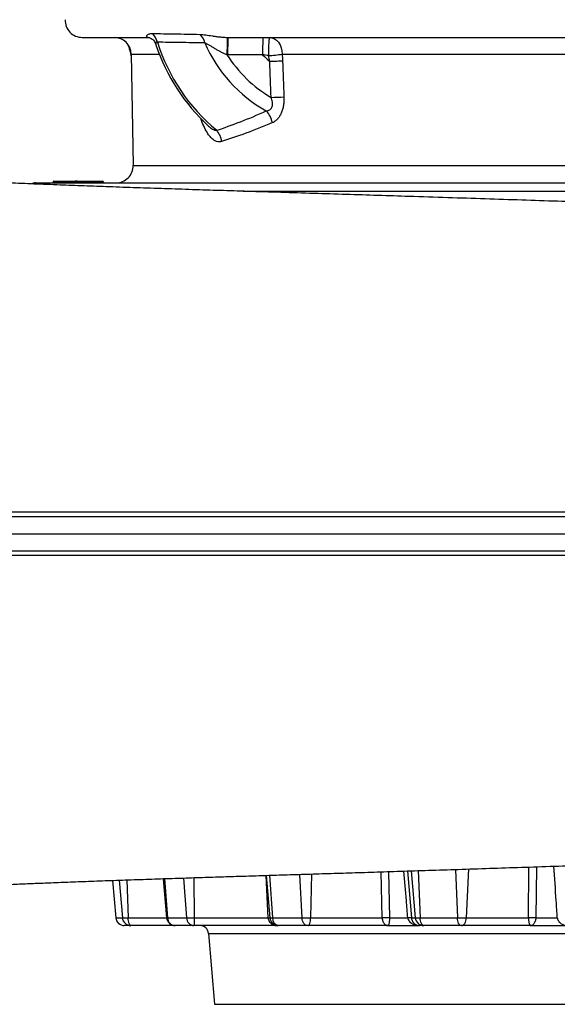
# Model space of a CAD drawing. Header units: millimetres. Extents: x 718 to 3520, y 267 to 3578.
# Tile 9 of 16: x 2439 to 2753, y 392 to 968. Entities that reach past the tile are written whole.
import ezdxf

# ---------------------------------------------------------------- set-up
doc = ezdxf.new("R2010")
doc.units = ezdxf.units.MM

msp = doc.modelspace()

# ---------------------------------------------------------------- linework, layer by layer
at = {"color": 7, "linetype": 'Continuous', "lineweight": 25}
for p, q in [((2475.55, 957.47), (2514.16, 957.47)), ((2560.77, 957.47), (3210.46, 957.47)), ((2504.19, 947.64), (2505.33, 882.64)), ((2448.22, 872.47), (2812.13, 872.47)), ((2471.26, 872.97), (2458.76, 872.97)), ((2459.01, 873.47), (2471.51, 873.47)), ((2472.01, 872.97), (2471.26, 872.97)), ((2472.51, 873.47), (2471.51, 873.47)), ((2472.51, 872.97), (2472.01, 872.97)), ((2472.51, 873.47), (2472.51, 872.97)), ((2472.51, 873.47), (2487.51, 873.47)), ((2472.51, 872.97), (2472.51, 872.47)), ((2487.51, 872.97), (2472.51, 872.97)), ((2487.51, 873.47), (2487.51, 872.97)), ((2487.51, 872.97), (2487.51, 872.47)), ((2488.01, 872.97), (2487.51, 872.97)), ((2583.12, 467.8), (2585.28, 443.03)), ((2493.27, 464.87), (2495.18, 443.03)), ((2522.93, 465.88), (2524.93, 443.03)), ((2495.22, 443.03), (2499.05, 443.03)), ((2499.05, 443.03), (2502.41, 443.03)), ((2525.43, 443.03), (2536.55, 443.03)), ((2536.55, 443.03), (2540.98, 443.03)), ((2540.98, 443.03), (2584.23, 443.03)), ((2586.74, 443.03), (2604.04, 443.03)), ((2604.04, 443.03), (2609.12, 443.03)), ((2609.12, 443.03), (2650.95, 443.03)), ((2655.25, 443.03), (2665.95, 443.03)), ((2668.08, 443.03), (2670.35, 443.03)), ((2670.35, 443.03), (2673.12, 443.03)), ((2673.12, 443.03), (2694.93, 443.03)), ((2694.93, 443.03), (2700.15, 443.03)), ((2700.15, 443.03), (2736.47, 443.03)), ((2740.82, 443.03), (2753.4, 443.03)), ((2503.94, 438.47), (2500.16, 438.47)), ((2500.16, 438.47), (2500.16, 438.47)), ((2504.2, 438.47), (2503.94, 438.47)), ((2529.91, 438.47), (2504.2, 438.47)), ((2529.95, 438.47), (2529.91, 438.47)), ((2540.9, 438.47), (2529.95, 438.47)), ((2541.25, 438.47), (2540.9, 438.47)), ((2589.41, 438.47), (2541.25, 438.47)), ((2589.41, 438.47), (2590.27, 438.47)), ((2590.38, 438.47), (2590.27, 438.47)), ((2607.44, 438.47), (2590.38, 438.47)), ((2607.83, 438.47), (2607.44, 438.47)), ((2654.42, 438.47), (2607.83, 438.47)), ((2654.42, 438.47), (2672.8, 438.47)), ((2675.32, 438.47), (2672.8, 438.47)), ((2675.54, 438.47), (2675.32, 438.47)), ((2697.03, 438.47), (2675.54, 438.47)), ((2697.44, 438.47), (2697.03, 438.47)), ((2737.89, 438.47), (2697.44, 438.47)), ((2737.89, 438.47), (2759.49, 438.47)), ((2549.38, 433.91), (2553.01, 392.47)), ((2553.01, 392.47), (2843.01, 392.47))]:
    msp.add_line(p, q, dxfattribs=at)
at = {"color": 1, "linetype": 'Continuous', "lineweight": 25}
for p, q in [((2504.19, 947.64), (2520.67, 947.64)), ((2592.51, 947.64), (3181.82, 947.64)), ((2505.33, 882.64), (3180.68, 882.64)), ((2458.76, 872.97), (2458.51, 872.97)), ((2569.6, 867.56), (2811.7, 867.56)), ((2736.47, 443.03), (2736.82, 472.7)), ((2741.16, 472.84), (2740.82, 443.03)), ((2534.77, 466.27), (2536.55, 443.03)), ((2540.88, 466.47), (2540.98, 443.03)), ((2584.23, 443.03), (2583.06, 467.8)), ((2585.15, 467.86), (2586.74, 443.03)), ((2602.53, 468.4), (2604.04, 443.03)), ((2609.7, 468.62), (2609.12, 443.03)), ((2650.95, 443.03), (2650.45, 469.89)), ((2654.73, 470.03), (2655.25, 443.03)), ((2665.75, 470.38), (2668.08, 443.03)), ((2667.95, 470.45), (2670.35, 443.03)), ((2671.95, 470.58), (2673.12, 443.03)), ((2693.89, 471.29), (2694.93, 443.03)), ((2701.51, 471.54), (2700.15, 443.03)), ((2493.32, 464.88), (2495.22, 443.03)), ((2497.16, 465.01), (2499.05, 443.03)), ((2501.72, 465.17), (2502.41, 443.03)), ((2523.62, 465.91), (2525.43, 443.03)), ((2495.18, 443.03), (2495.22, 443.03)), ((2502.41, 443.03), (2524.93, 443.03)), ((2524.93, 443.03), (2525.43, 443.03)), ((2585.28, 443.03), (2586.74, 443.03)), ((2549.38, 433.91), (2843.01, 433.91))]:
    msp.add_line(p, q, dxfattribs=at)
at = {"color": 7, "linetype": 'Continuous', "lineweight": 25, "flags": 128}
for points in [[(2585.11, 957.47), (2584.99, 957.26), (2584.87, 956.65), (2584.76, 955.65), (2584.67, 954.31), (2584.59, 952.69), (2584.54, 950.86), (2584.51, 948.88), (2584.5, 946.84)], [(2585.11, 957.47), (2586.54, 957.28), (2587.91, 956.73), (2589.18, 955.82), (2590.3, 954.6), (2591.22, 953.12), (2591.91, 951.42), (2592.34, 949.57), (2592.51, 947.64)], [(2592.73, 943.63), (2591.98, 943.6), (2591.16, 943.56), (2590.27, 943.52), (2589.33, 943.48), (2588.34, 943.44), (2587.32, 943.4), (2586.28, 943.36), (2585.22, 943.32)], [(2458.76, 872.97), (2458.75, 872.87), (2458.74, 872.78), (2458.71, 872.69), (2458.68, 872.62), (2458.65, 872.55), (2458.6, 872.51), (2458.56, 872.48), (2458.51, 872.47)], [(2459.01, 873.47), (2458.96, 873.46), (2458.91, 873.43), (2458.87, 873.39), (2458.83, 873.32), (2458.8, 873.25), (2458.78, 873.16), (2458.76, 873.07), (2458.76, 872.97)], [(2471.26, 872.97), (2471.25, 872.87), (2471.24, 872.78), (2471.21, 872.69), (2471.18, 872.62), (2471.15, 872.55), (2471.1, 872.51), (2471.06, 872.48), (2471.01, 872.47)], [(2471.51, 873.47), (2471.46, 873.46), (2471.41, 873.43), (2471.37, 873.39), (2471.33, 873.32), (2471.3, 873.25), (2471.28, 873.16), (2471.26, 873.07), (2471.26, 872.97)], [(2504.2, 438.47), (2503.87, 438.56), (2503.55, 438.81), (2503.25, 439.22), (2502.99, 439.78), (2502.76, 440.47), (2502.59, 441.26), (2502.47, 442.12), (2502.41, 443.03)], [(2607.44, 438.47), (2606.81, 438.56), (2606.2, 438.81), (2605.64, 439.22), (2605.14, 439.78), (2604.71, 440.47), (2604.38, 441.26), (2604.15, 442.12), (2604.04, 443.03)], [(2607.83, 438.47), (2608.07, 438.56), (2608.3, 438.81), (2608.52, 439.22), (2608.71, 439.78), (2608.87, 440.47), (2608.99, 441.26), (2609.08, 442.12), (2609.12, 443.03)], [(2675.54, 438.47), (2675.09, 438.56), (2674.66, 438.81), (2674.26, 439.22), (2673.9, 439.78), (2673.6, 440.47), (2673.36, 441.26), (2673.2, 442.12), (2673.12, 443.03)], [(2697.03, 438.47), (2696.65, 438.56), (2696.27, 438.81), (2695.92, 439.22), (2695.61, 439.78), (2695.34, 440.47), (2695.14, 441.26), (2695, 442.12), (2694.93, 443.03)], [(2697.44, 438.47), (2697.94, 438.56), (2698.43, 438.81), (2698.88, 439.22), (2699.28, 439.78), (2699.62, 440.47), (2699.88, 441.26), (2700.06, 442.12), (2700.15, 443.03)]]:
    msp.add_lwpolyline(points, dxfattribs=at)
at = {"color": 1, "linetype": 'Continuous', "lineweight": 25, "flags": 128}
msp.add_lwpolyline([(2584.23, 443.03), (2584.79, 443.06), (2585.28, 443.07)], dxfattribs=at)
at = {"color": 7, "linetype": 'Continuous', "lineweight": 25}
for centre, radius, start, end in [((2475.55, 967.47), 10, 178, 270), ((2494.2, 947.47), 10, 1, 90), ((2509.58, 952.47), 10.16, 12.39771, 45.66962), ((2537.6, 952.03), 9.9, 12.83307, 46.71156), ((2732.13, 947.69), 171.93, 176.73971, 180.10557), ((2727.36, 949.91), 166.76, 177.40269, 180.8726), ((2774.43, 949.9), 193.37, 177.75574, 180.75585), ((2624.5, 987.97), 111.39, 198.21829, 227.6156), ((2624.5, 987.97), 110.15, 197.60957, 230.33554), ((2624.5, 987.97), 84.29, 203.59936, 240.62159), ((2624.5, 987.97), 76.04, 212.26614, 239.60232), ((2624.5, 987.97), 59.46, 223.09434, 228.66491), ((2575.66, 1075.14), 128.61, 273.94102, 277.5254), ((2568.6, 1401.24), 479.17, 272.08358, 272.97696), ((2573.78, 905.2), 13.21, 10.71512, 44.86443), ((2545.38, 895.43), 11.73, 5.76889, 41.36261), ((2495.33, 882.47), 10, 270, 1), ((2448.22, 867.47), 5, 90, 117.25933), ((2458.01, 872.97), 0.5, 270, 0), ((2459.01, 872.97), 0.5, 90, 180), ((2471.51, 872.97), 0.5, 0, 90), ((2472.51, 872.97), 0.5, 180, 270), ((2487.51, 872.97), 0.5, 0, 90), ((2488.51, 872.97), 0.5, 180, 270), ((2500.16, 443.47), 5, 185, 270), ((2500.18, 443.45), 4.98, 184.7632, 269.8098), ((2503.98, 443.41), 4.95, 184.41535, 269.52514), ((2529.91, 443.47), 5, 185, 270), ((2530.17, 443.2), 4.73, 182.0055, 267.36501), ((2541.2, 443.11), 4.65, 180.98854, 266.34228), ((2562.3, 441.96), 21.34, 177.11925, 189.4185), ((2590.27, 443.47), 5, 185, 270), ((2591.08, 442.77), 4.35, 176.47621, 260.71412), ((2653.1, 396.42), 46.66, 87.35764, 92.64236), ((2667.02, 433.21), 9.88, 83.80233, 96.19767), ((2675.33, 443.47), 5, 184.95647, 269.96525), ((2738.65, 395.27), 47.81, 87.39106, 92.60894), ((2544.4, 433.47), 5, 5, 90)]:
    msp.add_arc(centre, radius, start, end, dxfattribs=at)
for points, knots in [([(2514.16, 957.47), (2513.89, 957.47), (2513.69, 957.52), (2513.4, 957.67), (2513.31, 957.78), (2513.22, 958.02), (2513.22, 958.16), (2513.3, 958.44), (2513.39, 958.59), (2513.63, 958.87), (2513.79, 959.01), (2514.18, 959.26), (2514.41, 959.37), (2514.94, 959.56), (2515.25, 959.63), (2515.92, 959.72), (2516.29, 959.74), (2516.68, 959.73)], [0, 0, 0, 0, 0.125, 0.125, 0.25, 0.25, 0.375, 0.375, 0.5, 0.5, 0.625, 0.625, 0.75, 0.75, 0.875, 0.875, 1, 1, 1, 1]), ([(2514.16, 957.47), (2514.22, 957.47), (2514.36, 957.46), (2514.81, 957.37), (2515.51, 957.1), (2516.37, 956.58), (2517.18, 955.84), (2517.89, 954.9), (2518.41, 953.99), (2518.61, 953.35), (2518.67, 953.14)], [0, 0, 0, 0, 0.1124636, 0.2544982, 0.3871826, 0.5423254, 0.6833051, 0.8137321, 0.9403195, 1, 1, 1, 1]), ([(2516.68, 959.73), (2520.81, 959.67), (2525.17, 959.6), (2532.09, 959.48), (2534.46, 959.44), (2539.33, 959.34), (2541.83, 959.29), (2544.39, 959.23)], [0, 0, 0, 0, 0.5, 0.5, 0.75, 0.75, 1, 1, 1, 1]), ([(2544.39, 959.23), (2544.91, 959.22), (2545.45, 959.18), (2546.59, 959.08), (2547.18, 959.01), (2549.01, 958.76), (2550.3, 958.55), (2552.33, 958.24), (2553.02, 958.14), (2554.44, 957.94), (2555.16, 957.85), (2556.62, 957.69), (2557.37, 957.62), (2558.9, 957.51), (2559.68, 957.48), (2560.48, 957.47)], [0, 0, 0, 0, 0.125, 0.125, 0.25, 0.25, 0.5, 0.5, 0.625, 0.625, 0.75, 0.75, 0.875, 0.875, 1, 1, 1, 1]), ([(2502.06, 953.36), (2502.24, 953.05), (2502.68, 952.28), (2503.04, 951.34), (2503.14, 950.72), (2503.16, 950.63)], [0, 0, 0, 0, 0.372128, 0.908592, 1, 1, 1, 1]), ([(2503.18, 950.63), (2503.35, 949.9), (2503.66, 948.52), (2504.04, 947.16), (2504.21, 946.52)], [0, 0, 0, 0, 0.532196, 1, 1, 1, 1]), ([(2547.25, 954.22), (2544.68, 954.27), (2542.17, 954.31), (2537.29, 954.39), (2534.91, 954.43), (2527.99, 954.53), (2523.62, 954.59), (2519.51, 954.65)], [0, 0, 0, 0, 0.25, 0.25, 0.5, 0.5, 1, 1, 1, 1]), ([(2560.2, 947.38), (2559.59, 947.6), (2558.99, 947.85), (2557.81, 948.38), (2557.23, 948.66), (2556.09, 949.24), (2555.53, 949.54), (2554.42, 950.16), (2553.87, 950.48), (2552.78, 951.13), (2552.25, 951.46), (2551.2, 952.1), (2550.68, 952.42), (2549.91, 952.88), (2549.66, 953.03), (2549.16, 953.32), (2548.9, 953.46), (2548.16, 953.86), (2547.69, 954.08), (2547.25, 954.22)], [0, 0, 0, 0, 0.125, 0.125, 0.25, 0.25, 0.375, 0.375, 0.5, 0.5, 0.625, 0.625, 0.75, 0.75, 0.8125, 0.8125, 0.875, 0.875, 1, 1, 1, 1]), ([(2583.14, 914.52), (2583.51, 914.55), (2583.87, 914.62), (2584.56, 914.84), (2584.89, 914.99), (2585.52, 915.4), (2585.81, 915.65), (2586.18, 916.12), (2586.29, 916.29), (2586.48, 916.66), (2586.57, 916.85), (2586.77, 917.45), (2586.85, 917.89), (2586.89, 918.79), (2586.85, 919.26), (2586.71, 920.17), (2586.61, 920.62), (2586.35, 921.51), (2586.19, 921.95), (2586.02, 922.38)], [0, 0, 0, 0, 0.125, 0.125, 0.25, 0.25, 0.375, 0.375, 0.4375, 0.4375, 0.5, 0.5, 0.625, 0.625, 0.75, 0.75, 0.875, 0.875, 1, 1, 1, 1]), ([(2593.48, 922.71), (2593.51, 921.88), (2593.51, 921.04), (2593.43, 919.39), (2593.35, 918.58), (2593.17, 917.37), (2593.1, 916.96), (2592.93, 916.18), (2592.83, 915.79), (2592.52, 914.65), (2592.26, 913.93), (2591.81, 912.89), (2591.64, 912.56), (2591.3, 911.92), (2591.12, 911.61), (2590.55, 910.74), (2590.13, 910.21), (2589.46, 909.5), (2589.23, 909.28), (2588.76, 908.87), (2588.52, 908.68), (2587.79, 908.16), (2587.28, 907.88), (2586.76, 907.65)], [0, 0, 0, 0, 0.125, 0.125, 0.25, 0.25, 0.3125, 0.3125, 0.375, 0.375, 0.5, 0.5, 0.5625, 0.5625, 0.625, 0.625, 0.75, 0.75, 0.8125, 0.8125, 0.875, 0.875, 1, 1, 1, 1]), ([(2554.19, 903.18), (2558.59, 904.66), (2563.22, 906.31), (2572.88, 910.04), (2577.92, 912.13), (2583.14, 914.52)], [0, 0, 0, 0, 0.5, 0.5, 1, 1, 1, 1]), ([(2586.76, 907.65), (2581.38, 905.33), (2576.2, 903.29), (2566.29, 899.65), (2561.55, 898.05), (2557.05, 896.61)], [0, 0, 0, 0, 0.5, 0.5, 1, 1, 1, 1]), ([(3516.53, 680.24), (3516.42, 681.99), (3516.09, 687.29), (3514.81, 695.86), (3512.86, 705.7), (3510.49, 714.76), (3507.66, 723.64), (3504.41, 732.19), (3500.81, 740.29), (3497.29, 747.25), (3493.26, 754.44), (3488.37, 762.22), (3482.16, 770.87), (3475.1, 779.46), (3467.2, 787.85), (3459.1, 795.33), (3451.15, 801.78), (3443.66, 807.17), (3437.39, 811.2), (3432.51, 814.07), (3429.16, 815.93), (3426.23, 817.48), (3423.71, 818.75), (3421.26, 819.94), (3418.53, 821.22), (3415.17, 822.7), (3411.34, 824.29), (3407.37, 825.82), (3403.54, 827.2), (3399.88, 828.41), (3395.85, 829.66), (3391.62, 830.85), (3387.62, 831.88), (3384.22, 832.69), (3381.16, 833.36), (3378.5, 833.91), (3375.96, 834.4), (3373.34, 834.88), (3370.62, 835.35), (3367.84, 835.79), (3365.02, 836.22), (3362.22, 836.62), (3359.3, 837.01), (3355.96, 837.44), (3352.31, 837.87), (3348.56, 838.29), (3345.17, 838.65), (3342.04, 838.96), (3339.17, 839.24), (3336.56, 839.48), (3333.98, 839.72), (3331.19, 839.96), (3327.99, 840.23), (3324.52, 840.52), (3320.96, 840.8), (3317.45, 841.07), (3313.92, 841.33), (3310.43, 841.59), (3307.05, 841.82), (3304, 842.03), (3301.3, 842.21), (3298.59, 842.39), (3295.53, 842.59), (3291.76, 842.83), (3287.31, 843.1), (3282.12, 843.41), (3276.16, 843.76), (3269.52, 844.13), (3262.18, 844.52), (3254.12, 844.94), (3245.35, 845.37), (3236.18, 845.81), (3226.17, 846.26), (3215.52, 846.73), (3204.27, 847.19), (3193.4, 847.63), (3182.97, 848.02), (3173.03, 848.39), (3163.64, 848.73), (3154.85, 849.04), (3146.51, 849.32), (3138.2, 849.6), (3129.5, 849.89), (3120.14, 850.19), (3109, 850.55), (3095.86, 850.96), (3080.49, 851.43), (3064.52, 851.92), (3048.02, 852.41), (3031.07, 852.92), (3013.26, 853.44), (2995.09, 853.98), (2977.12, 854.52), (2959.21, 855.06), (2941.45, 855.6), (2923.9, 856.15), (2907.16, 856.68), (2891.26, 857.18), (2876.22, 857.66), (2862.06, 858.12), (2847.02, 858.61), (2830.58, 859.15), (2812.24, 859.75), (2793.3, 860.38), (2773.66, 861.03), (2753.35, 861.7), (2732.4, 862.39), (2710.98, 863.09), (2689.01, 863.81), (2668.11, 864.48), (2648.32, 865.11), (2629.72, 865.7), (2610.78, 866.28), (2591.53, 866.88), (2573.27, 867.44), (2556.04, 867.98), (2539.84, 868.5), (2523.52, 869.03), (2507.31, 869.57), (2491.59, 870.12), (2476.68, 870.66), (2461.9, 871.22), (2447.38, 871.8), (2433.21, 872.39), (2420.12, 872.98), (2408.06, 873.54), (2396.81, 874.1), (2384.78, 874.73), (2371.85, 875.44), (2358.23, 876.25), (2345.11, 877.08), (2332.59, 877.92), (2321.82, 878.7), (2312.65, 879.4), (2305.06, 880), (2299.24, 880.49), (2295.31, 880.83), (2293.18, 881.02), (2290.86, 881.22), (2288.03, 881.45), (2284.54, 881.72), (2280.29, 882.03), (2275.24, 882.38), (2271.41, 882.62), (2269.39, 882.75)], [0, 0, 0, 0, 0.003031, 0.009221, 0.015026, 0.020442, 0.025469, 0.031203, 0.036327, 0.04084, 0.044742, 0.050639, 0.056814, 0.063271, 0.070012, 0.076946, 0.082557, 0.087979, 0.093217, 0.095764, 0.098074, 0.100061, 0.101727, 0.103202, 0.105107, 0.107531, 0.11042, 0.113328, 0.116169, 0.118949, 0.121678, 0.125638, 0.129441, 0.132939, 0.135977, 0.138932, 0.141949, 0.145139, 0.148778, 0.152952, 0.157019, 0.161018, 0.16546, 0.170536, 0.176756, 0.182454, 0.187638, 0.192322, 0.196516, 0.200244, 0.203676, 0.207641, 0.212137, 0.216997, 0.221703, 0.226217, 0.23054, 0.235063, 0.239164, 0.242788, 0.245938, 0.248614, 0.252187, 0.256432, 0.261348, 0.266934, 0.273188, 0.280108, 0.287242, 0.294966, 0.303277, 0.311655, 0.319691, 0.329445, 0.338648, 0.347302, 0.355406, 0.36296, 0.369964, 0.376418, 0.382312, 0.388081, 0.39422, 0.400731, 0.407611, 0.417182, 0.427386, 0.438225, 0.448438, 0.459154, 0.470375, 0.481733, 0.492648, 0.503111, 0.514013, 0.52438, 0.53421, 0.543506, 0.552267, 0.560495, 0.568187, 0.578449, 0.589065, 0.600037, 0.611357, 0.62323, 0.635442, 0.647977, 0.660844, 0.674212, 0.68507, 0.696222, 0.70767, 0.719429, 0.731526, 0.741617, 0.751979, 0.762642, 0.77363, 0.784515, 0.79509, 0.805368, 0.816993, 0.828222, 0.839042, 0.849434, 0.859415, 0.869422, 0.883116, 0.897058, 0.911208, 0.925511, 0.939914, 0.950517, 0.960988, 0.970841, 0.973616, 0.976332, 0.9791, 0.982312, 0.986004, 0.99018, 0.994843, 1, 1, 1, 1]), ([(2294.73, 677.47), (2369.62, 677.47), (2456.28, 677.47), (2671.34, 677.47), (2804, 677.47), (2994.61, 677.47), (3056.75, 677.47), (3173.8, 677.47), (3228.72, 677.47), (3302.42, 677.47), (3325.52, 677.47), (3368.28, 677.47), (3387.95, 677.47), (3441.38, 677.47), (3469.55, 677.47), (3508.3, 677.47), (3518.74, 677.47), (3519.85, 677.47), (3519.87, 677.47), (3519.89, 677.47)], [0.028824, 0.028824, 0.028824, 0.028824, 0.1136067, 0.1136067, 0.2271952, 0.2271952, 0.2839895, 0.2839895, 0.3407837, 0.3407837, 0.3691809, 0.3691809, 0.397578, 0.397578, 0.4543722, 0.4543722, 0.5111665, 0.5111665, 0.512244, 0.512244, 0.512244, 0.512244]), ([(2294.74, 667.47), (2369.62, 667.47), (2456.25, 667.47), (2671.32, 667.47), (2804, 667.47), (2994.66, 667.47), (3056.81, 667.47), (3173.88, 667.47), (3228.82, 667.47), (3302.54, 667.47), (3325.65, 667.47), (3368.41, 667.47), (3388.09, 667.47), (3441.54, 667.47), (3469.71, 667.47), (3508.37, 667.47), (3518.81, 667.47), (3519.99, 667.47)], [0.0288693, 0.0288693, 0.0288693, 0.0288693, 0.1136067, 0.1136067, 0.2271952, 0.2271952, 0.2839895, 0.2839895, 0.3407837, 0.3407837, 0.3691809, 0.3691809, 0.397578, 0.397578, 0.4543722, 0.4543722, 0.5108772, 0.5108772, 0.5108772, 0.5108772]), ([(2294.73, 657.47), (2369.62, 657.47), (2456.28, 657.47), (2671.34, 657.47), (2804, 657.47), (2994.61, 657.47), (3056.75, 657.47), (3173.8, 657.47), (3228.72, 657.47), (3302.42, 657.47), (3325.52, 657.47), (3368.28, 657.47), (3387.95, 657.47), (3441.38, 657.47), (3469.55, 657.47), (3508.3, 657.47), (3518.74, 657.47), (3519.85, 657.47), (3519.87, 657.47), (3519.89, 657.47)], [0.028824, 0.028824, 0.028824, 0.028824, 0.1136067, 0.1136067, 0.2271952, 0.2271952, 0.2839895, 0.2839895, 0.3407837, 0.3407837, 0.3691809, 0.3691809, 0.397578, 0.397578, 0.4543722, 0.4543722, 0.5111665, 0.5111665, 0.512244, 0.512244, 0.512244, 0.512244]), ([(2269.39, 452.19), (2271.1, 452.3), (2274.32, 452.5), (2278.56, 452.79), (2282.08, 453.04), (2284.9, 453.25), (2287.13, 453.42), (2288.79, 453.55), (2289.99, 453.65), (2290.94, 453.72), (2291.77, 453.79), (2292.65, 453.87), (2293.57, 453.95), (2295.15, 454.09), (2297.36, 454.28), (2301.07, 454.6), (2305.64, 454.98), (2311.43, 455.45), (2317.84, 455.94), (2324.78, 456.46), (2331.8, 456.96), (2339.06, 457.45), (2346.75, 457.96), (2355.21, 458.5), (2364.46, 459.06), (2374.53, 459.65), (2384.59, 460.2), (2394.23, 460.71), (2403.03, 461.15), (2411.54, 461.56), (2419.76, 461.94), (2428.4, 462.33), (2437.4, 462.72), (2446.83, 463.12), (2456.64, 463.51), (2467.36, 463.93), (2479.37, 464.38), (2492.29, 464.84), (2505.8, 465.31), (2519.51, 465.77), (2532.82, 466.21), (2545.62, 466.62), (2557.92, 467.01), (2569.88, 467.39), (2581.8, 467.76), (2594.12, 468.14), (2607.29, 468.55), (2621.05, 468.97), (2635.35, 469.42), (2650.17, 469.88), (2665.91, 470.39), (2682.58, 470.92), (2700.19, 471.49), (2718.43, 472.09), (2737.29, 472.71), (2756.7, 473.35), (2776.95, 474.02), (2796.42, 474.67), (2814.96, 475.28), (2832.13, 475.84), (2849.08, 476.4), (2867.03, 476.98), (2885.79, 477.58), (2905.2, 478.2), (2923.58, 478.78), (2940.9, 479.32), (2957.18, 479.82), (2972.41, 480.28), (2986.52, 480.7), (2999.53, 481.09), (3011.47, 481.44), (3022.46, 481.77), (3032.51, 482.07), (3041.73, 482.34), (3050.6, 482.61), (3059.6, 482.88), (3069.99, 483.19), (3081.87, 483.55), (3095.26, 483.96), (3109.35, 484.4), (3124.05, 484.87), (3138.96, 485.36), (3153.95, 485.87), (3168.91, 486.4), (3184.04, 486.95), (3199.25, 487.54), (3214.47, 488.17), (3227.27, 488.73), (3237.79, 489.21), (3246.09, 489.61), (3254.05, 490), (3261.44, 490.38), (3268.1, 490.74), (3274.34, 491.08), (3280.1, 491.41), (3285.35, 491.72), (3289.78, 491.99), (3293.11, 492.2), (3295.53, 492.35), (3297.42, 492.47), (3299.55, 492.61), (3302.21, 492.79), (3305.41, 493), (3308.93, 493.25), (3312.5, 493.5), (3315.88, 493.75), (3319.2, 494), (3322.54, 494.26), (3326.03, 494.54), (3329.57, 494.84), (3333.15, 495.15), (3336.59, 495.46), (3339.35, 495.72), (3341.44, 495.92), (3342.96, 496.07), (3344.38, 496.22), (3345.82, 496.36), (3347.44, 496.53), (3349.49, 496.76), (3352.01, 497.04), (3354.9, 497.38), (3357.76, 497.73), (3360.4, 498.07), (3362.73, 498.39), (3364.94, 498.71), (3367.14, 499.04), (3369.4, 499.39), (3371.79, 499.79), (3374.36, 500.24), (3377, 500.74), (3379.55, 501.25), (3382.15, 501.79), (3385.08, 502.45), (3388.27, 503.22), (3391.53, 504.07), (3394.68, 504.95), (3397.9, 505.91), (3401.36, 507.01), (3404.95, 508.24), (3408.74, 509.63), (3412.54, 511.13), (3416.2, 512.68), (3419.41, 514.13), (3422.05, 515.38), (3424.89, 516.78), (3428.42, 518.6), (3433.01, 521.14), (3438.11, 524.19), (3443.36, 527.61), (3448.48, 531.23), (3453.44, 535.02), (3458.24, 538.97), (3462.87, 543.08), (3467.49, 547.51), (3472.31, 552.5), (3477.47, 558.32), (3482.93, 565.13), (3488.56, 573), (3494.2, 582), (3499.7, 592.18), (3504.46, 602.75), (3508.46, 613.53), (3511.7, 624.35), (3514.28, 635.95), (3515.95, 646.15), (3516.36, 652.49), (3516.5, 654.69)], [0, 0, 0, 0, 0.004361, 0.008179, 0.011457, 0.014196, 0.016397, 0.018135, 0.019278, 0.020103, 0.021044, 0.022107, 0.023292, 0.024602, 0.028559, 0.032604, 0.040003, 0.04754, 0.056381, 0.065056, 0.073598, 0.081644, 0.090264, 0.09943, 0.109105, 0.119251, 0.129819, 0.138353, 0.146384, 0.153913, 0.160968, 0.167582, 0.175611, 0.182963, 0.189978, 0.19832, 0.207074, 0.216237, 0.22576, 0.235035, 0.243907, 0.252069, 0.259901, 0.267418, 0.27465, 0.28216, 0.290204, 0.298794, 0.307165, 0.316026, 0.325388, 0.335255, 0.345627, 0.356504, 0.367355, 0.37866, 0.390416, 0.402618, 0.412514, 0.422604, 0.432446, 0.441966, 0.453847, 0.465181, 0.475965, 0.486202, 0.495888, 0.505023, 0.513608, 0.521486, 0.528834, 0.535653, 0.541941, 0.547699, 0.553117, 0.558865, 0.565002, 0.573269, 0.582151, 0.59165, 0.601765, 0.612454, 0.623033, 0.634058, 0.64553, 0.657449, 0.669811, 0.682618, 0.689988, 0.697502, 0.705067, 0.712168, 0.718721, 0.724727, 0.731101, 0.73671, 0.741553, 0.745628, 0.747828, 0.74974, 0.75207, 0.755127, 0.758913, 0.763319, 0.767781, 0.772015, 0.776022, 0.780515, 0.785095, 0.789909, 0.794958, 0.800022, 0.80467, 0.807086, 0.809367, 0.811513, 0.81356, 0.815943, 0.818793, 0.822752, 0.827364, 0.832154, 0.836293, 0.839826, 0.842957, 0.846141, 0.849385, 0.852691, 0.856062, 0.859282, 0.862495, 0.865265, 0.868136, 0.871448, 0.874411, 0.877263, 0.879832, 0.882348, 0.885164, 0.887753, 0.890566, 0.893311, 0.8956, 0.897432, 0.898897, 0.901445, 0.904593, 0.908265, 0.911982, 0.915669, 0.919326, 0.922955, 0.926557, 0.93015, 0.934116, 0.938624, 0.943677, 0.949276, 0.955421, 0.962114, 0.969354, 0.975539, 0.982072, 0.98895, 0.996173, 1, 1, 1, 1]), ([(2584.23, 443.03), (2584.25, 442.84), (2584.27, 442.66), (2584.35, 442.29), (2584.4, 442.12), (2584.57, 441.6), (2584.72, 441.27), (2585.07, 440.68), (2585.27, 440.42), (2585.7, 439.94), (2585.94, 439.72), (2586.43, 439.35), (2586.68, 439.2), (2587.2, 438.93), (2587.47, 438.82), (2588.02, 438.64), (2588.3, 438.58), (2588.71, 438.51), (2588.85, 438.5), (2589.13, 438.48), (2589.27, 438.47), (2589.41, 438.47)], [0, 0, 0, 0, 0.0625, 0.0625, 0.125, 0.125, 0.25, 0.25, 0.375, 0.375, 0.5, 0.5, 0.625, 0.625, 0.75, 0.75, 0.875, 0.875, 0.9375, 0.9375, 1, 1, 1, 1]), ([(2650.95, 443.03), (2650.96, 442.84), (2650.98, 442.66), (2651.03, 442.29), (2651.06, 442.12), (2651.18, 441.6), (2651.28, 441.27), (2651.51, 440.68), (2651.65, 440.42), (2651.93, 439.94), (2652.09, 439.72), (2652.42, 439.35), (2652.59, 439.2), (2652.94, 438.93), (2653.12, 438.82), (2653.49, 438.64), (2653.67, 438.58), (2653.95, 438.51), (2654.05, 438.5), (2654.23, 438.48), (2654.33, 438.47), (2654.42, 438.47)], [0, 0, 0, 0, 0.0625, 0.0625, 0.125, 0.125, 0.25, 0.25, 0.375, 0.375, 0.5, 0.5, 0.625, 0.625, 0.75, 0.75, 0.875, 0.875, 0.9375, 0.9375, 1, 1, 1, 1]), ([(2655.25, 443.03), (2655.25, 442.84), (2655.24, 442.66), (2655.23, 442.29), (2655.22, 442.12), (2655.2, 441.6), (2655.17, 441.27), (2655.12, 440.68), (2655.09, 440.42), (2655.02, 439.94), (2654.98, 439.72), (2654.9, 439.35), (2654.86, 439.2), (2654.78, 438.93), (2654.73, 438.82), (2654.65, 438.64), (2654.6, 438.58), (2654.54, 438.51), (2654.51, 438.5), (2654.47, 438.48), (2654.45, 438.47), (2654.42, 438.47)], [0, 0, 0, 0, 0.0625, 0.0625, 0.125, 0.125, 0.25, 0.25, 0.375, 0.375, 0.5, 0.5, 0.625, 0.625, 0.75, 0.75, 0.875, 0.875, 0.9375, 0.9375, 1, 1, 1, 1]), ([(2665.95, 443.03), (2665.97, 442.84), (2666.01, 442.66), (2666.11, 442.29), (2666.17, 442.12), (2666.4, 441.6), (2666.6, 441.27), (2667.06, 440.68), (2667.32, 440.42), (2667.9, 439.94), (2668.21, 439.72), (2668.86, 439.35), (2669.19, 439.2), (2669.88, 438.93), (2670.24, 438.82), (2670.96, 438.64), (2671.32, 438.58), (2671.87, 438.51), (2672.06, 438.5), (2672.43, 438.48), (2672.61, 438.47), (2672.8, 438.47)], [0, 0, 0, 0, 0.0625, 0.0625, 0.125, 0.125, 0.25, 0.25, 0.375, 0.375, 0.5, 0.5, 0.625, 0.625, 0.75, 0.75, 0.875, 0.875, 0.9375, 0.9375, 1, 1, 1, 1]), ([(2668.08, 443.03), (2668.1, 442.84), (2668.12, 442.66), (2668.19, 442.29), (2668.24, 442.12), (2668.39, 441.6), (2668.53, 441.27), (2668.86, 440.68), (2669.04, 440.42), (2669.43, 439.94), (2669.65, 439.72), (2670.09, 439.35), (2670.32, 439.2), (2670.8, 438.93), (2671.04, 438.82), (2671.54, 438.64), (2671.79, 438.58), (2672.17, 438.51), (2672.29, 438.5), (2672.54, 438.48), (2672.67, 438.47), (2672.8, 438.47)], [0, 0, 0, 0, 0.0625, 0.0625, 0.125, 0.125, 0.25, 0.25, 0.375, 0.375, 0.5, 0.5, 0.625, 0.625, 0.75, 0.75, 0.875, 0.875, 0.9375, 0.9375, 1, 1, 1, 1]), ([(2736.47, 443.03), (2736.47, 442.84), (2736.48, 442.66), (2736.5, 442.29), (2736.52, 442.12), (2736.56, 441.6), (2736.6, 441.27), (2736.7, 440.68), (2736.75, 440.42), (2736.87, 439.94), (2736.93, 439.72), (2737.07, 439.35), (2737.14, 439.2), (2737.28, 438.93), (2737.35, 438.82), (2737.5, 438.64), (2737.58, 438.58), (2737.7, 438.51), (2737.74, 438.5), (2737.81, 438.48), (2737.85, 438.47), (2737.89, 438.47)], [0, 0, 0, 0, 0.0625, 0.0625, 0.125, 0.125, 0.25, 0.25, 0.375, 0.375, 0.5, 0.5, 0.625, 0.625, 0.75, 0.75, 0.875, 0.875, 0.9375, 0.9375, 1, 1, 1, 1]), ([(2740.82, 443.03), (2740.81, 442.84), (2740.8, 442.66), (2740.75, 442.29), (2740.73, 442.12), (2740.63, 441.6), (2740.54, 441.27), (2740.35, 440.68), (2740.23, 440.42), (2739.99, 439.94), (2739.86, 439.72), (2739.58, 439.35), (2739.44, 439.2), (2739.14, 438.93), (2738.99, 438.82), (2738.68, 438.64), (2738.52, 438.58), (2738.29, 438.51), (2738.21, 438.5), (2738.05, 438.48), (2737.97, 438.47), (2737.89, 438.47)], [0, 0, 0, 0, 0.0625, 0.0625, 0.125, 0.125, 0.25, 0.25, 0.375, 0.375, 0.5, 0.5, 0.625, 0.625, 0.75, 0.75, 0.875, 0.875, 0.9375, 0.9375, 1, 1, 1, 1]), ([(2753.4, 443.03), (2753.42, 442.84), (2753.45, 442.66), (2753.54, 442.29), (2753.6, 442.12), (2753.8, 441.6), (2753.98, 441.27), (2754.39, 440.68), (2754.62, 440.42), (2755.13, 439.94), (2755.41, 439.72), (2755.98, 439.35), (2756.28, 439.2), (2756.9, 438.93), (2757.21, 438.82), (2757.86, 438.64), (2758.18, 438.58), (2758.67, 438.51), (2758.83, 438.5), (2759.16, 438.48), (2759.33, 438.47), (2759.49, 438.47)], [0, 0, 0, 0, 0.0625, 0.0625, 0.125, 0.125, 0.25, 0.25, 0.375, 0.375, 0.5, 0.5, 0.625, 0.625, 0.75, 0.75, 0.875, 0.875, 0.9375, 0.9375, 1, 1, 1, 1])]:
    msp.add_open_spline(points, degree=3, knots=knots, dxfattribs=at)
for points in [[(2560.48, 957.47), (2560.57, 957.47), (2560.67, 957.47), (2560.77, 957.47)], [(2560.62, 947.37), (2560.48, 947.37), (2560.34, 947.37), (2560.2, 947.38)], [(2581.08, 947.35), (2574.26, 947.36), (2567.44, 947.37), (2560.62, 947.37)], [(2584.5, 946.84), (2583.36, 947.01), (2582.22, 947.18), (2581.08, 947.35)], [(2585.22, 943.32), (2585.01, 944.5), (2584.77, 945.67), (2584.5, 946.84)], [(2592.51, 947.64), (2592.61, 946.31), (2592.68, 944.97), (2592.73, 943.63)], [(2592.73, 943.63), (2592.97, 936.66), (2593.23, 929.69), (2593.48, 922.71)], [(2586.02, 922.38), (2585.75, 929.36), (2585.48, 936.34), (2585.22, 943.32)]]:
    msp.add_open_spline(points, degree=3, dxfattribs=at)
at = {"color": 1, "linetype": 'Continuous', "lineweight": 25}
for points, knots in [([(2503.75, 949.76), (2503.64, 949.86), (2503.33, 950.15), (2503.23, 950.45), (2503.17, 950.63)], [0, 0, 0, 0, 0.366136, 1, 1, 1, 1]), ([(2519.51, 954.65), (2519.29, 954.68), (2518.95, 954.73), (2518.55, 954.41), (2518.53, 953.88), (2518.61, 953.38), (2518.68, 953.22), (2518.72, 953.15)], [0, 0, 0, 0, 0.24774, 0.398496, 0.827633, 0.921819, 1, 1, 1, 1]), ([(2557.05, 896.61), (2556.58, 896.5), (2555.59, 896.29), (2554.07, 896.62), (2552.4, 897.47), (2550.7, 898.97), (2548.83, 901.38), (2547.02, 904.69), (2545.72, 907.72), (2545.14, 909.61), (2545.03, 909.97)], [0, 0, 0, 0, 0.094052, 0.199272, 0.304622, 0.442348, 0.580256, 0.767419, 0.954829, 1, 1, 1, 1]), ([(2549.47, 905.69), (2549.83, 905.35), (2550.6, 904.65), (2551.83, 903.86), (2553.06, 903.29), (2553.84, 903.21), (2554.19, 903.18)], [0, 0, 0, 0, 0.247422, 0.512637, 0.783481, 1, 1, 1, 1]), ([(2299.09, 680.28), (2304.49, 680.28), (2315.31, 680.28), (2332.05, 680.28), (2349.16, 680.28), (2366.68, 680.28), (2384.54, 680.28), (2402.78, 680.28), (2421.35, 680.28), (2443.56, 680.28), (2469.55, 680.28), (2499.55, 680.28), (2530.12, 680.28), (2556.14, 680.28), (2577.29, 680.28), (2593.41, 680.28), (2609.63, 680.27), (2625.96, 680.27), (2642.39, 680.27), (2658.93, 680.27), (2675.54, 680.27), (2696.91, 680.27), (2723.11, 680.27), (2754.2, 680.27), (2785.42, 680.27), (2816.9, 680.27), (2848.55, 680.27), (2880.36, 680.27), (2912.1, 680.27), (2942.71, 680.27), (2972.14, 680.27), (3000.37, 680.27), (3028.37, 680.27), (3056.21, 680.26), (3083.84, 680.26), (3111.22, 680.26), (3138.16, 680.26), (3164.26, 680.26), (3189.45, 680.26), (3213.75, 680.26), (3237.46, 680.26), (3260.65, 680.26), (3283.24, 680.26), (3305.17, 680.26), (3326.27, 680.26), (3346.05, 680.26), (3364.52, 680.26), (3381.74, 680.25), (3398.08, 680.25), (3413.61, 680.25), (3428.25, 680.25), (3441.97, 680.25), (3454.65, 680.25), (3465.99, 680.25), (3476.01, 680.25), (3484.81, 680.25), (3492.59, 680.25), (3499.36, 680.25), (3505.07, 680.25), (3509.69, 680.25), (3513.17, 680.25), (3515.02, 680.25), (3516.08, 680.25), (3516.6, 680.25), (3516.56, 680.24), (3516.55, 680.24)], [0, 0, 0, 0, 0.012623, 0.025257, 0.037972, 0.050687, 0.063445, 0.076203, 0.08904, 0.101888, 0.12149, 0.141126, 0.160869, 0.180647, 0.190736, 0.200824, 0.210931, 0.221038, 0.231199, 0.24136, 0.251539, 0.261719, 0.280535, 0.299379, 0.318312, 0.337274, 0.356578, 0.375914, 0.39535, 0.414821, 0.432482, 0.450171, 0.46794, 0.485735, 0.50384, 0.521974, 0.540196, 0.558447, 0.575989, 0.593559, 0.611214, 0.628898, 0.646926, 0.664987, 0.68315, 0.701349, 0.718426, 0.735532, 0.752722, 0.769941, 0.787484, 0.805056, 0.82272, 0.840415, 0.856896, 0.873402, 0.889988, 0.906601, 0.923521, 0.94047, 0.957506, 0.974572, 0.98082, 0.993316, 1, 1, 1, 1]), ([(3516.48, 654.69), (3516.51, 654.69), (3516.59, 654.69), (3515.48, 654.69), (3513.27, 654.69), (3509.93, 654.69), (3505.51, 654.69), (3499.95, 654.69), (3493.23, 654.69), (3485.35, 654.69), (3476.35, 654.69), (3466.24, 654.69), (3455.05, 654.69), (3442.79, 654.69), (3429.48, 654.69), (3415.05, 654.69), (3399.51, 654.69), (3382.84, 654.69), (3365.15, 654.68), (3346.51, 654.68), (3326.99, 654.68), (3306.6, 654.68), (3285.28, 654.68), (3262.94, 654.68), (3239.64, 654.68), (3215.38, 654.68), (3190.35, 654.68), (3164.85, 654.68), (3139, 654.68), (3112.82, 654.68), (3086.08, 654.68), (3058.68, 654.68), (3030.67, 654.67), (3002.07, 654.67), (2973.05, 654.67), (2943.39, 654.67), (2913.14, 654.67), (2882.32, 654.67), (2851.25, 654.67), (2819.83, 654.67), (2788.13, 654.67), (2756.16, 654.67), (2724.15, 654.67), (2692.1, 654.67), (2660.09, 654.67), (2628.15, 654.67), (2596.37, 654.66), (2570, 654.66), (2548.96, 654.66), (2533.12, 654.66), (2517.39, 654.66), (2501.74, 654.66), (2486.19, 654.66), (2470.74, 654.66), (2455.43, 654.66), (2443.15, 654.66), (2427.39, 654.66), (2408.28, 654.66), (2383.33, 654.66), (2358.91, 654.66), (2335.07, 654.66), (2315.17, 654.66), (2303.37, 654.66), (2299.09, 654.66)], [0, 0, 0, 0, 0.008775, 0.025699, 0.042173, 0.058674, 0.075255, 0.091863, 0.10878, 0.125726, 0.142758, 0.159819, 0.176892, 0.193993, 0.211179, 0.228393, 0.245931, 0.263498, 0.281157, 0.298847, 0.31637, 0.333925, 0.351575, 0.369256, 0.38729, 0.405356, 0.423517, 0.441709, 0.459363, 0.477045, 0.494808, 0.512599, 0.530701, 0.548832, 0.567049, 0.585296, 0.604099, 0.622932, 0.641859, 0.660816, 0.680122, 0.699459, 0.718892, 0.738356, 0.757962, 0.7776, 0.797338, 0.81711, 0.827192, 0.837273, 0.847374, 0.857474, 0.867631, 0.877788, 0.887965, 0.898142, 0.902502, 0.919945, 0.937388, 0.954858, 0.972411, 0.989992, 1, 1, 1, 1]), ([(2753.4, 443.03), (2753.18, 446.35), (2752.52, 456.4), (2751.86, 466.45), (2751.42, 473.18)], [0, 0, 0, 0, 0.330192, 1, 1, 1, 1]), ([(2665.95, 443.03), (2665.67, 446.35), (2664.9, 455.45), (2664.13, 464.54), (2663.64, 470.31)], [0, 0, 0, 0, 0.364856, 1, 1, 1, 1]), ([(2589.13, 438.66), (2589.23, 438.57), (2589.32, 438.47), (2589.41, 438.47), (2589.41, 438.47)], [0, 0, 0, 0, 0.9848928, 1, 1, 1, 1])]:
    msp.add_open_spline(points, degree=3, knots=knots, dxfattribs=at)

doc.saveas('drawing.dxf')
